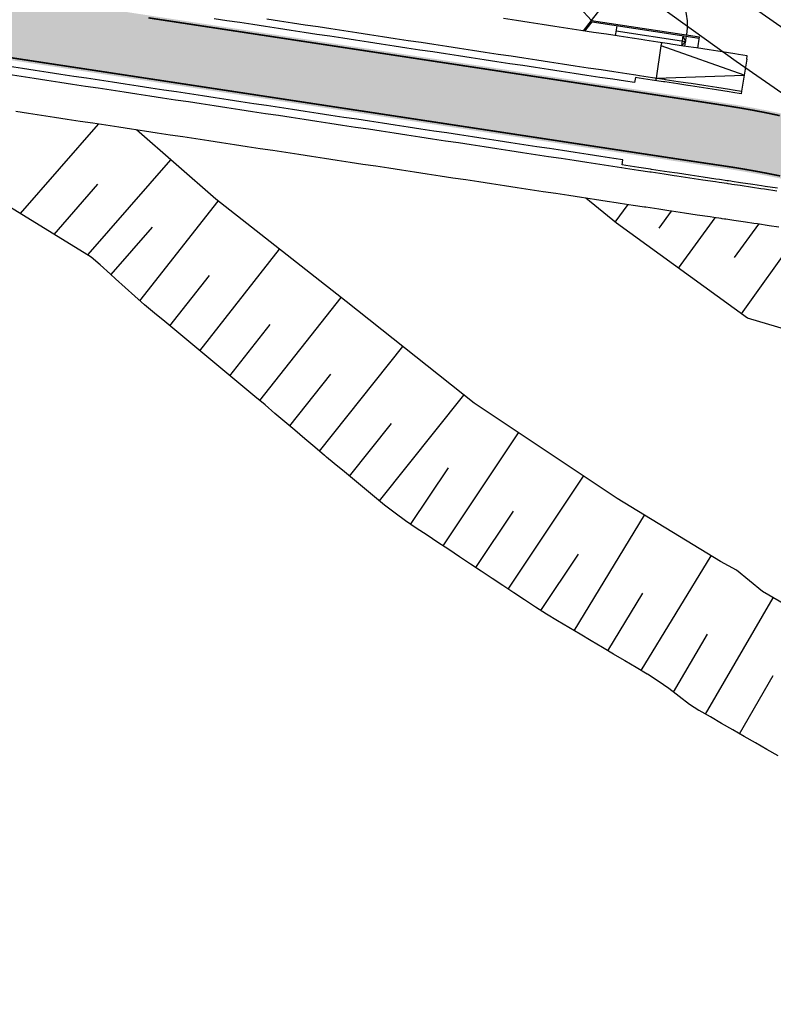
# Model space of a CAD drawing. Header units: metres. Extents: x 4434103 to 4434519, y 5475292 to 5475603.
# Tile 2 of 9: x 4434364 to 4434422, y 5475293 to 5475369. Entities that reach past the tile are written whole.
import ezdxf

# ---------------------------------------------------------------- set-up
doc = ezdxf.new("R2010")
doc.units = ezdxf.units.M
doc.layers.add('GTU_Planung_Dritter', color=191, linetype='Continuous')
doc.layers.add('GTU_Rückbau', color=40, linetype='Continuous')
doc.layers.add('SB-1200A-1-F-FAHRB', color=7, linetype='Continuous', lineweight=25, true_color=0xcccccc)

msp = doc.modelspace()

# ---------------------------------------------------------------- hatches: boundary and pattern name
at = {"layer": 'SB-1200A-1-F-FAHRB'}
h = msp.add_hatch(color=256, dxfattribs=at)
h.dxf.hatch_style = 1
h.paths.add_polyline_path([(4434518.879431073, 5475310.074848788), (4434518.878521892, 5475310.075253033), (4434517.970755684, 5475310.4802295), (4434517.063096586, 5475310.887880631), (4434516.156459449, 5475311.297799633), (4434515.250849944, 5475311.709983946), (4434514.346273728, 5475312.124430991), (4434513.442736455, 5475312.54113818), (4434512.540243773, 5475312.960102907), (4434511.638801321, 5475313.381322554), (4434510.738414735, 5475313.804794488), (4434509.83908964, 5475314.230516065), (4434508.94083166, 5475314.65848462), (4434508.043646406, 5475315.088697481), (4434507.147539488, 5475315.521151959), (4434506.252516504, 5475315.955845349), (4434505.358583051, 5475316.392774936), (4434504.465744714, 5475316.831937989), (4434503.574007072, 5475317.273331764), (4434502.683375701, 5475317.716953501), (4434501.793856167, 5475318.162800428), (4434500.905454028, 5475318.610869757), (4434500.018174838, 5475319.061158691), (4434499.132024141, 5475319.51366441), (4434498.247007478, 5475319.968384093), (4434497.363130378, 5475320.425314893), (4434496.480398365, 5475320.884453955), (4434495.598816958, 5475321.34579841), (4434494.718391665, 5475321.809345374), (4434493.839127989, 5475322.275091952), (4434492.961031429, 5475322.743035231), (4434492.473886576, 5475323.003855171), (4434492.084107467, 5475323.213172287), (4434491.208361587, 5475323.68550018), (4434490.333799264, 5475324.16001596), (4434489.460425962, 5475324.636716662), (4434488.588247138, 5475325.115599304), (4434487.717268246, 5475325.596660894), (4434486.847494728, 5475326.079898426), (4434485.978932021, 5475326.56530888), (4434485.111585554, 5475327.052889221), (4434484.245460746, 5475327.542636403), (4434483.380563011, 5475328.034547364), (4434482.516897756, 5475328.528619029), (4434481.654470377, 5475329.024848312), (4434480.793286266, 5475329.52323211), (4434479.933350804, 5475330.023767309), (4434479.074669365, 5475330.526450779), (4434478.217247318, 5475331.03127938), (4434477.361090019, 5475331.538249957), (4434476.506202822, 5475332.04735934), (4434475.652591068, 5475332.558604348), (4434474.907037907, 5475333.007507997), (4434474.800260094, 5475333.071981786), (4434473.949215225, 5475333.587488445), (4434473.09946178, 5475334.105121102), (4434472.251005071, 5475334.624876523), (4434471.403850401, 5475335.146751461), (4434470.558003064, 5475335.670742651), (4434469.713468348, 5475336.196846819), (4434468.87025153, 5475336.725060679), (4434468.306137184, 5475337.080078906), (4434468.028357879, 5475337.255380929), (4434467.18779266, 5475337.787804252), (4434466.348561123, 5475338.322327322), (4434465.510668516, 5475338.858946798), (4434464.674120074, 5475339.397659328), (4434463.838921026, 5475339.938461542), (4434463.005076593, 5475340.481350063), (4434462.172591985, 5475341.026321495), (4434461.341472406, 5475341.573372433), (4434460.51172305, 5475342.122499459), (4434459.683349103, 5475342.67369914), (4434458.856355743, 5475343.226968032), (4434458.030748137, 5475343.782302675), (4434457.206531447, 5475344.339699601), (4434456.383710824, 5475344.899155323), (4434455.562291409, 5475345.460666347), (4434454.742278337, 5475346.024229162), (4434453.923676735, 5475346.589840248), (4434453.106491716, 5475347.157496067), (4434452.290728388, 5475347.727193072), (4434451.476391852, 5475348.298927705), (4434450.663487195, 5475348.872696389), (4434449.852830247, 5475349.447918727), (4434449.852019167, 5475349.448495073), (4434449.852017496, 5475349.448496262), (4434449.851181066, 5475349.449091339), (4434449.010119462, 5475350.039390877), (4434448.160703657, 5475350.619472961), (4434447.303890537, 5475351.1886589), (4434446.439799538, 5475351.74686719), (4434445.981453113, 5475352.036650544), (4434445.568550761, 5475352.294017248), (4434444.69026497, 5475352.830029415), (4434443.805063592, 5475353.354824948), (4434442.913068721, 5475353.868326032), (4434442.014403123, 5475354.370455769), (4434441.965516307, 5475354.397339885), (4434441.109190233, 5475354.861138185), (4434440.197554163, 5475355.340298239), (4434439.279619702, 5475355.80786181), (4434438.355512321, 5475356.263755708), (4434437.815555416, 5475356.523368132), (4434437.425358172, 5475356.707907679), (4434436.489284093, 5475357.140246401), (4434435.547417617, 5475357.56070149), (4434435.343475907, 5475357.649843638), (4434435.343453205, 5475357.649853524), (4434435.342507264, 5475357.650265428), (4434435.341584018, 5475357.650667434), (4434435.341561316, 5475357.650677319), (4434434.599886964, 5475357.969203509), (4434433.646821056, 5475358.365683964), (4434433.543200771, 5475358.407929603), (4434432.96029413, 5475358.641853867), (4434432.960174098, 5475358.641901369), (4434432.687937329, 5475358.748935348), (4434431.724757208, 5475359.116432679), (4434431.724675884, 5475359.116462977), (4434431.724084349, 5475359.116683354), (4434431.722820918, 5475359.117154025), (4434431.722739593, 5475359.11718432), (4434431.722148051, 5475359.117404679), (4434430.751720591, 5475359.470216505), (4434430.540704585, 5475359.544652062), (4434430.540460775, 5475359.544737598), (4434429.774893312, 5475359.808020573), (4434429.151286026, 5475360.014712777), (4434428.792597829, 5475360.130468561), (4434428.085679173, 5475360.351972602), (4434428.085308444, 5475360.35208647), (4434427.805094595, 5475360.437467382), (4434426.812645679, 5475360.728928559), (4434425.815514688, 5475361.004768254), (4434425.599285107, 5475361.06235912), (4434425.59878494, 5475361.062491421), (4434424.813966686, 5475361.264907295), (4434424.650745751, 5475361.305709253), (4434423.808268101, 5475361.509271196), (4434423.085650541, 5475361.674536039), (4434423.085019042, 5475361.674676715), (4434422.798686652, 5475361.737790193), (4434421.785491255, 5475361.950399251), (4434420.768951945, 5475362.147038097), (4434420.548956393, 5475362.187411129), (4434420.548192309, 5475362.187550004), (4434420.066073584, 5475362.273318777), (4434419.749339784, 5475362.327651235), (4434419.004979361, 5475362.449076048), (4434418.736571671, 5475362.491274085), (4434418.02928298, 5475362.601925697), (4434418.028418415, 5475362.602060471), (4434417.748547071, 5475362.64562612), (4434416.760293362, 5475362.798470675), (4434415.771810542, 5475362.949807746), (4434415.559736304, 5475362.982075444), (4434415.559494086, 5475362.982112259), (4434415.558529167, 5475362.982258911), (4434415.558505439, 5475362.982262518), (4434415.557759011, 5475362.982375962), (4434415.557516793, 5475362.982412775), (4434415.556551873, 5475362.982559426), (4434415.556528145, 5475362.982563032), (4434414.783168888, 5475363.10009973), (4434413.794521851, 5475363.2503563), (4434412.805874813, 5475363.400612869), (4434411.817227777, 5475363.550869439), (4434410.82858074, 5475363.701126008), (4434409.839933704, 5475363.851382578), (4434408.851286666, 5475364.001639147), (4434407.862639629, 5475364.151895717), (4434406.873992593, 5475364.302152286), (4434405.885345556, 5475364.452408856), (4434404.896698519, 5475364.602665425), (4434403.908051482, 5475364.752921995), (4434402.919404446, 5475364.903178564), (4434401.93075741, 5475365.053435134), (4434400.942110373, 5475365.203691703), (4434399.953463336, 5475365.353948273), (4434398.964816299, 5475365.504204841), (4434397.976169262, 5475365.654461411), (4434396.987522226, 5475365.80471798), (4434395.998875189, 5475365.95497455), (4434395.010228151, 5475366.105231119), (4434394.021581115, 5475366.255487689), (4434393.032934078, 5475366.405744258), (4434392.044287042, 5475366.556000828), (4434391.055640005, 5475366.706257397), (4434390.066992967, 5475366.856513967), (4434389.078345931, 5475367.006770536), (4434388.089698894, 5475367.157027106), (4434387.101051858, 5475367.307283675), (4434386.112404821, 5475367.457540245), (4434385.123757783, 5475367.607796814), (4434384.135110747, 5475367.758053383), (4434383.14646371, 5475367.908309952), (4434382.157816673, 5475368.058566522), (4434381.169169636, 5475368.208823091), (4434380.180522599, 5475368.359079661), (4434379.191875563, 5475368.50933623), (4434378.203228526, 5475368.6595928), (4434377.214581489, 5475368.809849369), (4434376.225934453, 5475368.960105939), (4434375.237287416, 5475369.110362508), (4434374.24864038, 5475369.260619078), (4434373.259993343, 5475369.410875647), (4434372.271346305, 5475369.561132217), (4434371.282699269, 5475369.711388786), (4434370.294052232, 5475369.861645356), (4434369.305405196, 5475370.011901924), (4434368.316758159, 5475370.162158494), (4434367.328111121, 5475370.312415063), (4434366.339464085, 5475370.462671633), (4434365.350817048, 5475370.612928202), (4434364.362170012, 5475370.763184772), (4434363.373522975, 5475370.913441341), (4434362.384875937, 5475371.063697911), (4434361.396228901, 5475371.21395448), (4434360.407581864, 5475371.36421105), (4434359.418934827, 5475371.514467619), (4434358.43028779, 5475371.664724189), (4434357.441640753, 5475371.814980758), (4434356.452993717, 5475371.965237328), (4434355.46434668, 5475372.115493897), (4434354.475699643, 5475372.265750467), (4434353.487052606, 5475372.416007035), (4434352.498405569, 5475372.566263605), (4434351.509758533, 5475372.716520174), (4434350.521111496, 5475372.866776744), (4434349.53246446, 5475373.017033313), (4434348.543817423, 5475373.167289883), (4434347.836391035, 5475373.274805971), (4434347.835402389, 5475373.274956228), (4434347.835242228, 5475373.274980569), (4434347.834413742, 5475373.275106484), (4434347.833425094, 5475373.275256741), (4434347.833264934, 5475373.275281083), (4434347.555170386, 5475373.317546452), (4434347.373906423, 5475373.345095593), (4434346.607879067, 5475373.467926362), (4434345.672764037, 5475373.635347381), (4434345.470601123, 5475373.674086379), (4434344.74118422, 5475373.821435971), (4434343.813512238, 5475374.026117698), (4434343.696013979, 5475374.053434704), (4434343.151168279, 5475374.184228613), (4434342.891040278, 5475374.249078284), (4434342.890119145, 5475374.249310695), (4434342.889198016, 5475374.249543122), (4434341.97108096, 5475374.489853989), (4434341.056386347, 5475374.746603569), (4434340.85856279, 5475374.804431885), (4434340.146273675, 5475375.019495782), (4434339.65914419, 5475375.172797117), (4434339.466839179, 5475375.234719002), (4434339.24098081, 5475375.308464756), (4434338.594940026, 5475375.525529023), (4434338.34074513, 5475375.613442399), (4434337.445803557, 5475375.93435837), (4434336.556392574, 5475376.271140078), (4434336.363988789, 5475376.34637035), (4434336.11383484, 5475376.445457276), (4434335.718689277, 5475376.60493479), (4434335.672748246, 5475376.623712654), (4434334.795106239, 5475376.991998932), (4434334.169401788, 5475377.265804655), (4434333.92370184, 5475377.375919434), (4434333.05876997, 5475377.775392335), (4434332.843575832, 5475377.877680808), (4434332.200545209, 5475378.190333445), (4434332.014856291, 5475378.282590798), (4434331.894741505, 5475378.342743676), (4434331.349261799, 5475378.620656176), (4434330.505153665, 5475379.066271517), (4434329.90573438, 5475379.394440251), (4434329.905685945, 5475379.394467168), (4434329.904850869, 5475379.394931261), (4434329.904064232, 5475379.395368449), (4434329.904015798, 5475379.395395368), (4434329.903180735, 5475379.39585949), (4434329.668454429, 5475379.527088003), (4434328.84059127, 5475380.004885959), (4434328.211262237, 5475380.38487185), (4434328.023140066, 5475380.501346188), (4434327.216552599, 5475381.016217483), (4434326.619009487, 5475381.414295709), (4434326.421274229, 5475381.549237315), (4434326.275927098, 5475381.649464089), (4434325.606148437, 5475382.115319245), (4434324.786168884, 5475382.688101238), (4434324.639418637, 5475382.790897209), (4434323.967500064, 5475383.262677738), (4434323.55865718, 5475383.550638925), (4434323.150141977, 5475383.83904874), (4434322.334094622, 5475384.417214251), (4434321.519358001, 5475384.997174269), (4434321.039628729, 5475385.339941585), (4434320.705932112, 5475385.578928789), (4434320.502780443, 5475385.724647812), (4434319.893816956, 5475386.162477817), (4434319.083012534, 5475386.747821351), (4434318.273518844, 5475387.334959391), (4434317.466143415, 5475387.923302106), (4434317.465335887, 5475387.923891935), (4434317.464528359, 5475387.924481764), (4434316.657808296, 5475388.513721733), (4434315.850280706, 5475389.103551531), (4434315.042753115, 5475389.693381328), (4434314.235225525, 5475390.283211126), (4434313.427697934, 5475390.873040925), (4434312.620170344, 5475391.462870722), (4434311.812642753, 5475392.05270052), (4434311.005115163, 5475392.642530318), (4434310.197587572, 5475393.232360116), (4434309.390059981, 5475393.822189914), (4434307.030740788, 5475390.592079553), (4434307.838268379, 5475390.002249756), (4434308.645795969, 5475389.412419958), (4434309.453323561, 5475388.82259016), (4434310.260851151, 5475388.232760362), (4434311.068378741, 5475387.642930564), (4434311.875906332, 5475387.053100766), (4434312.683433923, 5475386.463270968), (4434313.490961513, 5475385.87344117), (4434314.298489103, 5475385.283611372), (4434315.105209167, 5475384.694371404), (4434315.106016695, 5475384.693781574), (4434315.106824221, 5475384.693191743), (4434315.913070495, 5475384.10330312), (4434316.719176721, 5475383.511527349), (4434317.524335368, 5475382.918454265), (4434318.127582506, 5475382.472798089), (4434318.328546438, 5475382.324083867), (4434318.658345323, 5475382.079760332), (4434319.131809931, 5475381.728416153), (4434319.934125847, 5475381.131451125), (4434320.735494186, 5475380.533188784), (4434321.135823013, 5475380.233571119), (4434321.535914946, 5475379.933629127), (4434322.192242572, 5475379.440503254), (4434322.335388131, 5475379.332772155), (4434323.133913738, 5475378.73061787), (4434323.784521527, 5475378.238516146), (4434323.937943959, 5475378.122892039), (4434324.146635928, 5475377.966923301), (4434324.777120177, 5475377.504733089), (4434325.627906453, 5475376.901934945), (4434325.826314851, 5475376.764719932), (4434326.490051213, 5475376.31469781), (4434327.363299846, 5475375.743218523), (4434327.611042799, 5475375.585243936), (4434327.611924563, 5475375.584684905), (4434327.611975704, 5475375.584652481), (4434327.612806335, 5475375.584125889), (4434327.61368812, 5475375.583566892), (4434327.613739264, 5475375.583534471), (4434328.247394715, 5475375.187690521), (4434329.142075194, 5475374.648303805), (4434329.721668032, 5475374.310755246), (4434329.849457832, 5475374.237600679), (4434330.047174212, 5475374.12542713), (4434330.733340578, 5475373.745533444), (4434330.963470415, 5475373.621343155), (4434331.890842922, 5475373.13689524), (4434332.154957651, 5475373.003537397), (4434332.82884327, 5475372.672337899), (4434333.777017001, 5475372.227914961), (4434333.826740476, 5475372.20529251), (4434334.254775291, 5475372.013327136), (4434334.526072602, 5475371.894210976), (4434334.734903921, 5475371.803859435), (4434335.702038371, 5475371.400393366), (4434336.67794948, 5475371.017727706), (4434336.955610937, 5475370.913255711), (4434337.662161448, 5475370.656062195), (4434337.909455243, 5475370.568949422), (4434338.120120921, 5475370.49591691), (4434338.654193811, 5475370.315585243), (4434339.436175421, 5475370.063873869), (4434339.653561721, 5475369.996473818), (4434340.659776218, 5475369.698893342), (4434341.671328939, 5475369.423262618), (4434341.672344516, 5475369.422997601), (4434341.6733601, 5475369.422732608), (4434341.960189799, 5475369.348824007), (4434342.561142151, 5475369.199976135), (4434342.690770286, 5475369.168928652), (4434343.714553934, 5475368.936816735), (4434344.519925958, 5475368.770410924), (4434344.743192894, 5475368.726780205), (4434345.776181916, 5475368.538925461), (4434346.622649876, 5475368.40203345), (4434346.803897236, 5475368.374375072), (4434347.081982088, 5475368.332045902), (4434347.082142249, 5475368.332021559), (4434347.083130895, 5475368.3318713), (4434347.083959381, 5475368.331745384), (4434347.084119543, 5475368.331721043), (4434347.085108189, 5475368.331570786), (4434347.792534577, 5475368.224054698), (4434348.781181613, 5475368.073798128), (4434349.76982865, 5475367.923541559), (4434350.758475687, 5475367.773284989), (4434351.747122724, 5475367.623028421), (4434352.735769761, 5475367.472771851), (4434353.724416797, 5475367.322515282), (4434354.713063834, 5475367.172258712), (4434355.701710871, 5475367.022002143), (4434356.690357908, 5475366.871745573), (4434357.679004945, 5475366.721489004), (4434358.667651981, 5475366.571232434), (4434359.656299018, 5475366.420975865), (4434360.644946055, 5475366.270719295), (4434361.633593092, 5475366.120462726), (4434362.622240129, 5475365.970206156), (4434363.610887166, 5475365.819949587), (4434364.599534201, 5475365.669693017), (4434365.588181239, 5475365.519436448), (4434366.576828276, 5475365.369179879), (4434367.565475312, 5475365.21892331), (4434368.554122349, 5475365.06866674), (4434369.542769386, 5475364.918410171), (4434370.531416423, 5475364.768153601), (4434371.520063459, 5475364.617897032), (4434372.508710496, 5475364.467640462), (4434373.497357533, 5475364.317383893), (4434374.48600457, 5475364.167127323), (4434375.474651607, 5475364.016870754), (4434376.463298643, 5475363.866614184), (4434377.45194568, 5475363.716357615), (4434378.440592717, 5475363.566101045), (4434379.429239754, 5475363.415844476), (4434380.417886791, 5475363.265587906), (4434381.406533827, 5475363.115331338), (4434382.395180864, 5475362.965074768), (4434383.383827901, 5475362.814818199), (4434384.372474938, 5475362.664561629), (4434385.361121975, 5475362.51430506), (4434386.349769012, 5475362.36404849), (4434387.338416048, 5475362.213791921), (4434388.327063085, 5475362.063535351), (4434389.315710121, 5475361.913278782), (4434390.304357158, 5475361.763022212), (4434391.293004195, 5475361.612765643), (4434392.281651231, 5475361.462509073), (4434393.270298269, 5475361.312252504), (4434394.258945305, 5475361.161995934), (4434395.247592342, 5475361.011739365), (4434396.236239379, 5475360.861482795), (4434397.224886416, 5475360.711226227), (4434398.213533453, 5475360.560969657), (4434399.202180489, 5475360.410713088), (4434400.190827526, 5475360.260456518), (4434401.179474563, 5475360.110199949), (4434402.1681216, 5475359.959943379), (4434403.156768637, 5475359.80968681), (4434404.145415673, 5475359.65943024), (4434405.13406271, 5475359.509173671), (4434406.122709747, 5475359.358917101), (4434407.111356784, 5475359.208660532), (4434408.100003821, 5475359.058403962), (4434409.088650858, 5475358.908147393), (4434410.077297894, 5475358.757890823), (4434411.065944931, 5475358.607634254), (4434412.054591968, 5475358.457377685), (4434413.043239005, 5475358.307121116), (4434414.031886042, 5475358.156864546), (4434414.805245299, 5475358.039327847), (4434414.805269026, 5475358.039324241), (4434414.806233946, 5475358.03917759), (4434414.806476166, 5475358.039140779), (4434414.807222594, 5475358.039027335), (4434414.807246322, 5475358.039023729), (4434414.808211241, 5475358.038877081), (4434414.808453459, 5475358.038840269), (4434415.02053846, 5475358.006643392), (4434416.009349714, 5475357.857467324), (4434416.998390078, 5475357.70979874), (4434417.278567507, 5475357.668247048), (4434417.279433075, 5475357.668118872), (4434417.987659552, 5475357.563637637), (4434418.256484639, 5475357.524185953), (4434418.951020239, 5475357.419260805), (4434419.246683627, 5475357.372596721), (4434419.696891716, 5475357.299243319), (4434419.697605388, 5475357.299124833), (4434419.903108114, 5475357.264715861), (4434420.853279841, 5475357.09806464), (4434421.801405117, 5475356.919325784), (4434422.0695622, 5475356.866505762), (4434422.070153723, 5475356.866388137), (4434422.747353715, 5475356.728518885), (4434423.537750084, 5475356.559461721), (4434423.690995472, 5475356.525664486), (4434424.428398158, 5475356.358381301), (4434424.428868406, 5475356.358272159), (4434424.632200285, 5475356.310784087), (4434425.570838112, 5475356.083900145), (4434426.506778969, 5475355.845036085), (4434426.771366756, 5475355.7752064), (4434426.77171691, 5475355.775113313), (4434427.439892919, 5475355.594216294), (4434427.779307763, 5475355.499817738), (4434428.370050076, 5475355.331466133), (4434429.096437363, 5475355.117355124), (4434429.096668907, 5475355.117285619), (4434429.297120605, 5475355.056811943), (4434430.220333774, 5475354.7704843), (4434430.22089724, 5475354.77030561), (4434430.220974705, 5475354.770281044), (4434430.222178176, 5475354.769899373), (4434430.222741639, 5475354.769720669), (4434430.222819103, 5475354.769696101), (4434431.141482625, 5475354.471901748), (4434431.401581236, 5475354.385239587), (4434431.401695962, 5475354.385201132), (4434431.959298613, 5475354.195892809), (4434432.058508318, 5475354.161686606), (4434432.971254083, 5475353.8379735), (4434433.681807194, 5475353.574599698), (4434433.681828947, 5475353.57459148), (4434433.682713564, 5475353.574257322), (4434433.683619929, 5475353.573914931), (4434433.683641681, 5475353.573906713), (4434433.879056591, 5475353.4997019), (4434434.781666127, 5475353.146955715), (4434435.678834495, 5475352.779823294), (4434436.052817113, 5475352.621848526), (4434436.570315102, 5475352.398397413), (4434437.455863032, 5475352.002775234), (4434438.335235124, 5475351.593058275), (4434439.208190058, 5475351.169352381), (4434440.027718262, 5475350.755834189), (4434440.074488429, 5475350.731767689), (4434440.93389282, 5475350.280418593), (4434441.786167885, 5475349.815423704), (4434442.631080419, 5475349.336905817), (4434443.46839944, 5475348.844991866), (4434443.861661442, 5475348.607735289), (4434444.297896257, 5475348.339812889), (4434445.11934455, 5475347.821503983), (4434445.932520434, 5475347.29020426), (4434446.737202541, 5475346.7460568), (4434447.532380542, 5475346.189771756), (4434447.533170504, 5475346.189209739), (4434447.533172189, 5475346.18920854), (4434447.533991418, 5475346.188626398), (4434448.352795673, 5475345.607622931), (4434449.173870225, 5475345.028087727), (4434449.996391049, 5475344.450607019), (4434450.820353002, 5475343.875184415), (4434451.645750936, 5475343.301823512), (4434452.472579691, 5475342.730527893), (4434453.3008341, 5475342.16130113), (4434454.130508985, 5475341.594146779), (4434454.961599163, 5475341.029068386), (4434455.794099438, 5475340.466069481), (4434456.628004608, 5475339.905153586), (4434457.463309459, 5475339.346324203), (4434458.300008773, 5475338.789584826), (4434459.138097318, 5475338.234938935), (4434459.977569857, 5475337.682389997), (4434460.818421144, 5475337.131941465), (4434461.660645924, 5475336.583596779), (4434462.504238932, 5475336.037359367), (4434463.349194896, 5475335.493232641), (4434464.195508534, 5475334.951220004), (4434465.043174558, 5475334.411324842), (4434465.892187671, 5475333.873550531), (4434466.172758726, 5475333.696486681), (4434466.742542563, 5475333.33790043), (4434467.594233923, 5475332.804377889), (4434468.447256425, 5475332.272986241), (4434469.30160474, 5475331.743728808), (4434470.157273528, 5475331.216608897), (4434471.014257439, 5475330.691629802), (4434471.872551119, 5475330.168794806), (4434472.732149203, 5475329.648107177), (4434472.84000016, 5475329.582985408), (4434473.593046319, 5475329.129570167), (4434474.455237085, 5475328.613187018), (4434475.318716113, 5475328.098960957), (4434476.183478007, 5475327.586895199), (4434477.049517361, 5475327.076992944), (4434477.916828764, 5475326.569257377), (4434478.785406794, 5475326.063691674), (4434479.655246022, 5475325.560298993), (4434480.526341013, 5475325.059082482), (4434481.398686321, 5475324.560045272), (4434482.272276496, 5475324.063190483), (4434483.147106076, 5475323.568521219), (4434484.023169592, 5475323.076040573), (4434484.900461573, 5475322.585751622), (4434485.778976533, 5475322.097657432), (4434486.658708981, 5475321.611761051), (4434487.539653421, 5475321.128065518), (4434488.421804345, 5475320.646573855), (4434489.30515624, 5475320.167289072), (4434490.189703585, 5475319.690214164), (4434490.583400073, 5475319.478793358), (4434491.075440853, 5475319.215352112), (4434491.962362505, 5475318.742705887), (4434492.850463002, 5475318.27227844), (4434493.73973679, 5475317.804072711), (4434494.630178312, 5475317.338091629), (4434495.521782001, 5475316.874338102), (4434496.414542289, 5475316.412815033), (4434497.308453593, 5475315.953525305), (4434498.203510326, 5475315.496471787), (4434499.099706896, 5475315.041657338), (4434499.997037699, 5475314.589084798), (4434500.895497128, 5475314.138756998), (4434501.795079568, 5475313.690676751), (4434502.695779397, 5475313.244846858), (4434503.597590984, 5475312.801270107), (4434504.500508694, 5475312.359949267), (4434505.404526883, 5475311.920887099), (4434506.309639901, 5475311.484086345), (4434507.215842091, 5475311.049549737), (4434508.123127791, 5475310.61727999), (4434509.031491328, 5475310.187279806), (4434509.940927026, 5475309.759551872), (4434510.851429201, 5475309.334098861), (4434511.762992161, 5475308.910923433), (4434512.675610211, 5475308.490028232), (4434513.589277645, 5475308.07141589), (4434514.503988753, 5475307.655089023), (4434515.419737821, 5475307.24105023), (4434516.336519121, 5475306.829302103), (4434517.253408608, 5475306.420255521), (4434517.254326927, 5475306.419847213)])

# ---------------------------------------------------------------- linework, layer by layer
at = {"layer": 'GTU_Planung_Dritter'}
for p, q in [((4434408.281790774, 5475368.869604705), (4434411.942126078, 5475373.596844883)), ((4434410.130089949, 5475367.701494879), (4434410.246846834, 5475368.469854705)), ((4434415.46878395, 5475366.890109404), (4434415.585561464, 5475367.658604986)), ((4434416.457407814, 5475366.739700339), (4434416.589235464, 5475367.607238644)), ((4434420.020671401, 5475364.664968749), (4434413.647887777, 5475366.913982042)), ((4434420.219086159, 5475365.899123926), (4434419.822256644, 5475363.430813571)), ((4434413.270668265, 5475364.44260429), (4434420.020671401, 5475364.664968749)), ((4434413.270668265, 5475364.44260429), (4434413.270668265, 5475364.44260429)), ((4434364.370754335, 5475354.01311521), (4434370.379044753, 5475360.897100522)), ((4434369.586615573, 5475350.86461875), (4434375.942360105, 5475358.146698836)), ((4434366.9619603, 5475352.419707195), (4434370.32206596, 5475356.26954074)), ((4434373.56949994, 5475347.311171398), (4434379.589308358, 5475354.980928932)), ((4434410.116320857, 5475353.358222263), (4434411.112794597, 5475354.706303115)), ((4434413.491477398, 5475352.895249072), (4434414.443103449, 5475354.200193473)), ((4434414.967047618, 5475349.827148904), (4434417.792165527, 5475353.700764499)), ((4434371.34409448, 5475349.322862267), (4434374.523909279, 5475352.966127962)), ((4434419.268202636, 5475350.633711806), (4434421.142161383, 5475353.203430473)), ((4434419.82144016, 5475346.30083737), (4434424.387411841, 5475352.727177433)), ((4434378.175925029, 5475343.4669819), (4434384.306817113, 5475351.27826965)), ((4434375.868098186, 5475345.383729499), (4434378.907951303, 5475349.256765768)), ((4434382.790739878, 5475339.632476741), (4434389.024813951, 5475347.575227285)), ((4434380.482928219, 5475341.549242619), (4434383.574364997, 5475345.488000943)), ((4434387.364090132, 5475335.748649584), (4434393.773269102, 5475343.799630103)), ((4434385.080230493, 5475337.693892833), (4434388.253848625, 5475341.68047799)), ((4434391.983806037, 5475331.920177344), (4434398.466482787, 5475340.063483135)), ((4434389.670693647, 5475333.830546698), (4434392.895230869, 5475337.881094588)), ((4434396.880005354, 5475328.459165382), (4434402.675973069, 5475337.153896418)), ((4434394.379783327, 5475330.11714301), (4434397.279771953, 5475334.467515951)), ((4434401.880449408, 5475325.143210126), (4434407.668398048, 5475333.825911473)), ((4434399.380227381, 5475326.801187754), (4434402.27620647, 5475331.14554585)), ((4434406.952617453, 5475321.940378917), (4434412.363318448, 5475330.816206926)), ((4434404.388510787, 5475323.497447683), (4434407.276455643, 5475327.829753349)), ((4434412.112218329, 5475318.878036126), (4434417.486054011, 5475327.693389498)), ((4434409.52927123, 5475320.40387402), (4434412.227016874, 5475324.829312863)), ((4434417.060000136, 5475315.509663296), (4434422.261724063, 5475324.480129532)), ((4434414.60067536, 5475317.206647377), (4434417.197723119, 5475321.68530283)), ((4434419.662822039, 5475314.017938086), (4434422.259869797, 5475318.496593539))]:
    msp.add_line(p, q, dxfattribs=at)
msp.add_lwpolyline([(4434408.281790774, 5475368.869604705), (4434404.70343257, 5475372.779253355, -0.1901750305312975), (4434409.086440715, 5475374.106315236), (4434411.066804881, 5475373.807238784, -0.4083237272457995), (4434415.599669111, 5475367.757609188)], format="xyb", dxfattribs=at)
at = {"layer": 'GTU_Planung_Dritter', "const_width": 0.12, "flags": 128}
for points in [[(4434422.758726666, 5475361.55203734), (4434421.747936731, 5475361.764141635), (4434420.733761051, 5475361.960323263), (4434420.51482009, 5475362.00050276), (4434420.514564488, 5475362.000549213), (4434420.033372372, 5475362.086153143), (4434419.717982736, 5475362.140255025), (4434418.974929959, 5475362.261466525), (4434418.707063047, 5475362.303579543), (4434417.999915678, 5475362.414208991), (4434417.999150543, 5475362.414328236), (4434417.719323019, 5475362.45788706), (4434416.731396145, 5475362.610680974), (4434415.743056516, 5475362.761996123), (4434415.531156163, 5475362.794237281), (4434415.530943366, 5475362.794269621), (4434415.529979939, 5475362.794416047), (4434415.529950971, 5475362.794420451), (4434415.529210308, 5475362.794533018), (4434415.528967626, 5475362.794569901), (4434415.528003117, 5475362.79471649), (4434415.527979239, 5475362.794720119), (4434414.754620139, 5475362.912256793), (4434413.765973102, 5475363.062513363), (4434412.777326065, 5475363.212769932), (4434411.788679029, 5475363.363026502), (4434410.800031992, 5475363.513283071), (4434409.811384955, 5475363.663539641), (4434408.822737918, 5475363.81379621), (4434407.834090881, 5475363.96405278), (4434406.845443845, 5475364.114309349), (4434405.856796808, 5475364.264565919), (4434404.86814977, 5475364.414822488), (4434403.879502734, 5475364.565079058), (4434402.890855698, 5475364.715335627), (4434401.902208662, 5475364.865592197), (4434400.913561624, 5475365.015848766), (4434399.924914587, 5475365.166105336), (4434398.936267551, 5475365.316361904), (4434397.947620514, 5475365.466618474), (4434396.958973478, 5475365.616875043), (4434395.97032644, 5475365.767131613), (4434394.981679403, 5475365.917388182), (4434393.993032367, 5475366.067644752), (4434393.00438533, 5475366.217901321), (4434392.015738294, 5475366.368157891), (4434391.027091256, 5475366.51841446), (4434390.038444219, 5475366.66867103), (4434389.049797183, 5475366.818927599), (4434388.061150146, 5475366.969184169), (4434387.072503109, 5475367.119440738), (4434386.083856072, 5475367.269697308), (4434385.095209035, 5475367.419953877), (4434384.106561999, 5475367.570210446), (4434383.117914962, 5475367.720467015), (4434382.129267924, 5475367.870723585), (4434381.140620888, 5475368.020980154), (4434380.151973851, 5475368.171236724), (4434379.163326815, 5475368.321493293), (4434378.174679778, 5475368.471749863), (4434377.18603274, 5475368.622006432), (4434376.197385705, 5475368.772263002), (4434375.208738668, 5475368.922519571), (4434374.220091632, 5475369.072776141)], [(4434422.786176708, 5475356.914512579), (4434422.107633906, 5475357.052655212), (4434422.106449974, 5475357.052890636), (4434421.83736471, 5475357.105893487), (4434420.887292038, 5475357.284999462), (4434419.935208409, 5475357.451986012), (4434419.728852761, 5475357.486537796), (4434419.727728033, 5475357.486724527), (4434419.276771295, 5475357.560199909), (4434418.980021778, 5475357.607035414), (4434418.284469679, 5475357.712114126), (4434418.01524768, 5475357.75162406), (4434417.307162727, 5475357.856084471), (4434417.306396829, 5475357.856197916), (4434417.026263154, 5475357.897743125), (4434416.037549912, 5475358.045362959), (4434415.048881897, 5475358.194517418), (4434414.836970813, 5475358.226687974), (4434414.836758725, 5475358.22672021), (4434414.835794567, 5475358.226866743), (4434414.835771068, 5475358.226870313), (4434414.835024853, 5475358.226983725), (4434414.834781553, 5475358.2270207), (4434414.833817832, 5475358.227167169), (4434414.833793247, 5475358.227170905), (4434414.06043479, 5475358.344707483), (4434413.071787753, 5475358.494964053), (4434412.083140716, 5475358.645220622), (4434411.09449368, 5475358.795477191), (4434410.105846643, 5475358.94573376), (4434409.117199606, 5475359.09599033), (4434408.128552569, 5475359.246246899), (4434407.139905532, 5475359.396503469), (4434406.151258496, 5475359.546760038), (4434405.162611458, 5475359.697016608), (4434404.173964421, 5475359.847273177), (4434403.185317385, 5475359.997529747), (4434402.196670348, 5475360.147786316), (4434401.208023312, 5475360.298042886), (4434400.219376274, 5475360.448299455), (4434399.230729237, 5475360.598556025), (4434398.242082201, 5475360.748812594), (4434397.253435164, 5475360.899069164), (4434396.264788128, 5475361.049325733), (4434395.27614109, 5475361.199582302), (4434394.287494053, 5475361.349838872), (4434393.298847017, 5475361.500095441), (4434392.31019998, 5475361.650352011), (4434391.321552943, 5475361.80060858), (4434390.332905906, 5475361.950865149), (4434389.344258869, 5475362.101121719), (4434388.355611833, 5475362.251378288), (4434387.366964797, 5475362.401634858), (4434386.37831776, 5475362.551891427), (4434385.389670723, 5475362.702147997), (4434384.401023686, 5475362.852404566), (4434383.41237665, 5475363.002661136), (4434382.423729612, 5475363.152917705), (4434381.435082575, 5475363.303174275), (4434380.446435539, 5475363.453430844), (4434379.457788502, 5475363.603687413), (4434378.469141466, 5475363.753943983), (4434377.480494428, 5475363.904200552), (4434376.491847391, 5475364.054457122), (4434375.503200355, 5475364.204713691), (4434374.514553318, 5475364.354970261), (4434373.525906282, 5475364.50522683), (4434372.537259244, 5475364.6554834), (4434371.548612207, 5475364.805739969), (4434370.559965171, 5475364.955996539), (4434369.571318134, 5475365.106253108), (4434368.582671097, 5475365.256509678), (4434367.59402406, 5475365.406766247), (4434366.605377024, 5475365.557022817), (4434365.616729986, 5475365.707279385), (4434364.62808295, 5475365.857535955), (4434363.639435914, 5475366.007792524)]]:
    msp.add_lwpolyline(points, dxfattribs=at)
at = {"layer": 'GTU_Planung_Dritter', "flags": 128}
for points in [[(4434383.311745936, 5475368.995821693), (4434384.300392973, 5475368.845565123), (4434385.289040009, 5475368.695308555), (4434386.277687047, 5475368.545051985), (4434387.266334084, 5475368.394795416), (4434388.25498112, 5475368.244538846), (4434389.243628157, 5475368.094282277), (4434390.232275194, 5475367.944025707), (4434391.220922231, 5475367.793769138), (4434392.209569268, 5475367.643512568), (4434393.198216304, 5475367.493255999), (4434394.186863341, 5475367.342999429), (4434395.175510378, 5475367.19274286), (4434396.164157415, 5475367.04248629), (4434397.152804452, 5475366.892229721), (4434398.141451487, 5475366.741973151), (4434399.130098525, 5475366.591716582), (4434400.118745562, 5475366.441460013), (4434401.107392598, 5475366.291203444), (4434402.096039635, 5475366.140946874), (4434403.084686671, 5475365.990690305), (4434404.073333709, 5475365.840433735), (4434405.061980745, 5475365.690177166), (4434406.050627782, 5475365.539920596), (4434407.039274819, 5475365.389664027), (4434408.027921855, 5475365.239407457), (4434409.016568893, 5475365.089150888), (4434410.00521593, 5475364.938894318), (4434410.993862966, 5475364.788637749), (4434411.684927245, 5475364.683608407), (4434411.685915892, 5475364.68345815), (4434411.686904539, 5475364.683307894), (4434411.687893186, 5475364.683157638), (4434411.982510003, 5475364.638381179), (4434412.97115704, 5475364.48812461), (4434413.860939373, 5475364.352893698), (4434413.959804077, 5475364.33786804), (4434414.948451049, 5475364.187611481), (4434414.948451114, 5475364.187611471), (4434415.721810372, 5475364.070074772), (4434415.723787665, 5475364.069774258), (4434415.937092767, 5475364.037319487), (4434416.925575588, 5475363.885982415), (4434417.913829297, 5475363.733137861), (4434418.901853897, 5475363.578785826), (4434419.170261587, 5475363.536587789), (4434419.821219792, 5475363.430987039), (4434419.821307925, 5475363.430972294), (4434419.821941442, 5475363.430866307), (4434419.822256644, 5475363.430813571), (4434419.790431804, 5475363.233361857), (4434419.790117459, 5475363.233414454), (4434419.789485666, 5475363.233520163), (4434419.789397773, 5475363.23353487), (4434419.140210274, 5475363.338858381), (4434418.871802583, 5475363.381056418), (4434417.883777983, 5475363.535408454), (4434416.895524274, 5475363.688253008), (4434415.907041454, 5475363.83959008), (4434415.693736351, 5475363.872044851), (4434415.691759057, 5475363.872345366), (4434414.9183998, 5475363.989882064), (4434414.918399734, 5475363.989882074), (4434413.929752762, 5475364.140138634), (4434413.830888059, 5475364.15516429), (4434412.941105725, 5475364.290395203), (4434411.952458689, 5475364.440651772), (4434411.657841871, 5475364.48542823), (4434411.656853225, 5475364.485578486), (4434411.59576195, 5475364.090269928), (4434411.594773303, 5475364.090420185), (4434410.903709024, 5475364.195449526), (4434409.915061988, 5475364.345706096), (4434408.926414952, 5475364.495962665), (4434407.937767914, 5475364.646219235), (4434406.949120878, 5475364.796475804), (4434405.960473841, 5475364.946732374), (4434404.971826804, 5475365.096988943), (4434403.983179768, 5475365.247245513), (4434402.99453273, 5475365.397502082), (4434402.005885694, 5475365.547758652), (4434401.017238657, 5475365.698015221), (4434400.02859162, 5475365.848271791), (4434399.039944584, 5475365.998528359), (4434398.051297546, 5475366.148784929), (4434397.06265051, 5475366.299041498), (4434396.074003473, 5475366.449298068), (4434395.085356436, 5475366.599554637), (4434394.096709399, 5475366.749811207), (4434393.108062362, 5475366.900067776), (4434392.119415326, 5475367.050324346), (4434391.130768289, 5475367.200580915), (4434390.142121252, 5475367.350837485), (4434389.153474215, 5475367.501094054), (4434388.164827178, 5475367.651350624), (4434387.176180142, 5475367.801607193), (4434386.187533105, 5475367.951863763), (4434385.198886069, 5475368.102120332), (4434384.210239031, 5475368.252376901), (4434383.221591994, 5475368.40263347), (4434382.232944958, 5475368.55289004), (4434381.244297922, 5475368.703146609), (4434380.255650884, 5475368.853403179), (4434379.267003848, 5475369.003659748)], [(4434420.219086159, 5475365.899123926), (4434420.25984819, 5475366.145774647), (4434420.259521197, 5475366.145829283), (4434420.258863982, 5475366.145939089), (4434420.258772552, 5475366.145954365), (4434419.583467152, 5475366.255367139), (4434419.315059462, 5475366.297565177), (4434418.327034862, 5475366.451917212), (4434417.338781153, 5475366.604761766), (4434416.350298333, 5475366.756098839), (4434416.13699323, 5475366.78855361), (4434416.135015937, 5475366.788854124), (4434415.361656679, 5475366.906390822), (4434415.361656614, 5475366.906390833), (4434414.373009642, 5475367.056647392), (4434414.274144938, 5475367.07167305), (4434413.384362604, 5475367.206903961), (4434412.395715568, 5475367.357160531), (4434412.101098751, 5475367.401936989), (4434412.100110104, 5475367.402087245), (4434412.099121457, 5475367.402237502), (4434412.09813281, 5475367.402387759), (4434411.407068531, 5475367.5074171), (4434410.418421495, 5475367.65767367), (4434409.429774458, 5475367.807930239), (4434408.44112742, 5475367.958186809), (4434407.452480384, 5475368.108443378), (4434406.463833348, 5475368.258699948), (4434405.475186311, 5475368.408956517), (4434404.486539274, 5475368.559213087), (4434403.497892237, 5475368.709469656), (4434402.509245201, 5475368.859726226), (4434401.520598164, 5475369.009982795)], [(4434413.647887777, 5475366.913982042), (4434413.685609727, 5475367.161119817)], [(4434413.270668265, 5475364.44260429), (4434413.647887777, 5475366.913982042)], [(4434422.578209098, 5475355.966309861), (4434421.633456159, 5475356.10786378), (4434421.355056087, 5475356.149576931), (4434420.690198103, 5475356.249193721), (4434419.748047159, 5475356.390357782), (4434419.098722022, 5475356.487647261), (4434419.000521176, 5475356.502360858), (4434418.998638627, 5475356.502642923), (4434418.806617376, 5475356.531413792), (4434418.714381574, 5475356.545233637), (4434418.714095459, 5475356.545276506), (4434418.713520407, 5475356.545362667), (4434418.713440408, 5475356.545374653), (4434418.712499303, 5475356.545516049), (4434418.712213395, 5475356.545560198), (4434418.711638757, 5475356.545648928), (4434418.711558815, 5475356.545661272), (4434418.121253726, 5475356.63440362), (4434417.852428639, 5475356.673855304), (4434416.863159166, 5475356.820016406), (4434415.874118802, 5475356.967684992), (4434414.885307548, 5475357.116861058), (4434414.671991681, 5475357.149245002), (4434414.670014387, 5475357.149545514), (4434413.896655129, 5475357.267082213), (4434413.896655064, 5475357.267082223), (4434412.908008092, 5475357.417338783), (4434412.809143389, 5475357.43236444), (4434411.919361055, 5475357.567595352), (4434410.930714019, 5475357.717851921), (4434410.636097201, 5475357.762628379), (4434410.635108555, 5475357.762778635), (4434410.694222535, 5475358.158387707), (4434410.693233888, 5475358.158537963), (4434410.002169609, 5475358.263567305), (4434409.013522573, 5475358.413823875), (4434408.024875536, 5475358.564080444), (4434407.036228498, 5475358.714337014), (4434406.047581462, 5475358.864593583), (4434405.058934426, 5475359.014850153), (4434404.070287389, 5475359.165106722), (4434403.081640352, 5475359.315363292), (4434402.092993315, 5475359.465619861), (4434401.104346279, 5475359.615876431), (4434400.115699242, 5475359.766133), (4434399.127052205, 5475359.91638957), (4434398.138405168, 5475360.066646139), (4434397.149758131, 5475360.216902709), (4434396.161111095, 5475360.367159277), (4434395.172464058, 5475360.517415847), (4434394.183817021, 5475360.667672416), (4434393.195169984, 5475360.817928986), (4434392.206522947, 5475360.968185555), (4434391.217875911, 5475361.118442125), (4434390.229228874, 5475361.268698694), (4434389.240581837, 5475361.418955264), (4434388.2519348, 5475361.569211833), (4434387.263287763, 5475361.719468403), (4434386.274640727, 5475361.869724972), (4434385.28599369, 5475362.019981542), (4434384.297346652, 5475362.170238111), (4434383.308699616, 5475362.320494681), (4434382.320052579, 5475362.47075125), (4434381.331405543, 5475362.62100782), (4434380.342758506, 5475362.771264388), (4434379.354111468, 5475362.921520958), (4434378.365464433, 5475363.071777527), (4434377.376817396, 5475363.222034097), (4434376.388170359, 5475363.372290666), (4434375.399523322, 5475363.522547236), (4434374.410876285, 5475363.672803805), (4434373.422229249, 5475363.823060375), (4434372.433582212, 5475363.973316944), (4434371.444935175, 5475364.123573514), (4434370.456288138, 5475364.273830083), (4434369.467641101, 5475364.424086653), (4434368.478994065, 5475364.574343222), (4434367.490347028, 5475364.724599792), (4434366.501699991, 5475364.874856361), (4434365.513052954, 5475365.02511293), (4434364.524405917, 5475365.175369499), (4434363.535758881, 5475365.325626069)], [(4434363.44560494, 5475364.732437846), (4434364.434251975, 5475364.582181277), (4434365.422899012, 5475364.431924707), (4434366.41154605, 5475364.281668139), (4434367.400193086, 5475364.131411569), (4434368.388840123, 5475363.981155), (4434369.377487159, 5475363.83089843), (4434370.366134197, 5475363.680641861), (4434371.354781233, 5475363.530385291), (4434372.34342827, 5475363.380128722), (4434373.332075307, 5475363.229872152), (4434374.320722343, 5475363.079615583), (4434375.309369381, 5475362.929359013), (4434376.298016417, 5475362.779102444), (4434377.286663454, 5475362.628845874), (4434378.275310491, 5475362.478589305), (4434379.263957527, 5475362.328332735), (4434380.252604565, 5475362.178076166), (4434381.241251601, 5475362.027819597), (4434382.229898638, 5475361.877563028), (4434383.218545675, 5475361.727306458), (4434384.207192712, 5475361.577049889), (4434385.195839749, 5475361.426793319), (4434386.184486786, 5475361.27653675), (4434387.173133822, 5475361.12628018), (4434388.161780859, 5475360.976023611), (4434389.150427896, 5475360.825767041), (4434390.139074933, 5475360.675510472), (4434391.127721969, 5475360.525253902), (4434392.116369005, 5475360.374997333), (4434393.105016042, 5475360.224740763), (4434394.093663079, 5475360.074484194), (4434395.082310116, 5475359.924227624), (4434396.070957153, 5475359.773971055), (4434397.059604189, 5475359.623714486), (4434398.048251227, 5475359.473457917), (4434399.036898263, 5475359.323201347), (4434400.0255453, 5475359.172944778), (4434401.014192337, 5475359.022688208), (4434402.002839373, 5475358.872431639), (4434402.991486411, 5475358.722175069), (4434403.980133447, 5475358.5719185), (4434404.968780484, 5475358.42166193), (4434405.957427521, 5475358.271405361), (4434406.946074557, 5475358.121148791), (4434407.934721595, 5475357.970892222), (4434408.923368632, 5475357.820635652), (4434409.912015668, 5475357.670379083), (4434410.603079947, 5475357.565349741), (4434410.604068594, 5475357.565199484), (4434410.605057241, 5475357.565049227), (4434410.606045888, 5475357.564898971), (4434410.900662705, 5475357.520122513), (4434411.889309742, 5475357.369865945), (4434412.779092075, 5475357.234635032), (4434412.877956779, 5475357.219609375), (4434413.86660375, 5475357.069352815), (4434413.866603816, 5475357.069352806), (4434414.639963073, 5475356.951816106), (4434414.641940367, 5475356.951515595), (4434414.855256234, 5475356.919131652), (4434415.844067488, 5475356.769955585), (4434416.833107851, 5475356.622287), (4434417.822377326, 5475356.476125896), (4434418.091202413, 5475356.436674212), (4434418.679736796, 5475356.348209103), (4434418.679816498, 5475356.348196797), (4434418.680389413, 5475356.348108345), (4434418.680674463, 5475356.348064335), (4434418.681612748, 5475356.347923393), (4434418.681692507, 5475356.347911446), (4434418.682265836, 5475356.347825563), (4434418.682551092, 5475356.347782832), (4434418.774510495, 5475356.334007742), (4434418.965956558, 5475356.305331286), (4434418.96783347, 5475356.305050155), (4434419.065740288, 5475356.290385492), (4434419.713123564, 5475356.19343053), (4434420.652464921, 5475356.052785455), (4434421.315346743, 5475355.953558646), (4434421.59292109, 5475355.912014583), (4434422.534880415, 5475355.7710597)], [(4434413.240490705, 5475364.244894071), (4434413.270668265, 5475364.44260429)], [(4434422.697302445, 5475352.97546526), (4434421.939111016, 5475353.086369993), (4434421.035563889, 5475353.219088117), (4434420.769343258, 5475353.258307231), (4434420.133633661, 5475353.352171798), (4434419.232924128, 5475353.485680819), (4434418.612241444, 5475353.578036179), (4434418.518377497, 5475353.592027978), (4434418.5165781, 5475353.592296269), (4434418.333040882, 5475353.619674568), (4434418.244881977, 5475353.63283426), (4434418.24460851, 5475353.63287509), (4434418.244058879, 5475353.632957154), (4434418.243982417, 5475353.63296857), (4434418.243082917, 5475353.63310326), (4434418.242809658, 5475353.63314537), (4434418.242260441, 5475353.633230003), (4434418.242184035, 5475353.633241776), (4434417.677996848, 5475353.717894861), (4434417.409171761, 5475353.757346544), (4434416.419902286, 5475353.903507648), (4434415.430861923, 5475354.051176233), (4434414.442050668, 5475354.2003523), (4434414.228734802, 5475354.232736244), (4434414.226757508, 5475354.233036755), (4434413.45339825, 5475354.350573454), (4434413.453398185, 5475354.350573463), (4434412.464751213, 5475354.500830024), (4434412.365886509, 5475354.51585568), (4434411.476104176, 5475354.651086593), (4434410.487457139, 5475354.801343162), (4434410.192840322, 5475354.84611962), (4434410.191851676, 5475354.846269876), (4434410.190863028, 5475354.846420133), (4434410.189874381, 5475354.846570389), (4434409.498810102, 5475354.951599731), (4434408.510163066, 5475355.101856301), (4434407.521516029, 5475355.25211287), (4434406.532868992, 5475355.40236944), (4434405.544221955, 5475355.552626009), (4434404.555574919, 5475355.702882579), (4434403.566927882, 5475355.853139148), (4434402.578280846, 5475356.003395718), (4434401.589633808, 5475356.153652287), (4434400.600986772, 5475356.303908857), (4434399.612339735, 5475356.454165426), (4434398.623692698, 5475356.604421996), (4434397.635045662, 5475356.754678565), (4434396.646398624, 5475356.904935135), (4434395.657751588, 5475357.055191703), (4434394.669104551, 5475357.205448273), (4434393.680457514, 5475357.355704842), (4434392.691810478, 5475357.505961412), (4434391.70316344, 5475357.656217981), (4434390.714516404, 5475357.806474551), (4434389.725869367, 5475357.95673112), (4434388.73722233, 5475358.10698769), (4434387.748575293, 5475358.257244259), (4434386.759928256, 5475358.407500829), (4434385.77128122, 5475358.557757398), (4434384.782634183, 5475358.708013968), (4434383.793987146, 5475358.858270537), (4434382.805340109, 5475359.008527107), (4434381.816693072, 5475359.158783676), (4434380.828046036, 5475359.309040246), (4434379.839398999, 5475359.459296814), (4434378.850751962, 5475359.609553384), (4434377.862104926, 5475359.759809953), (4434376.873457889, 5475359.910066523), (4434375.884810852, 5475360.060323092), (4434374.896163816, 5475360.210579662), (4434373.907516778, 5475360.360836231), (4434372.918869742, 5475360.511092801), (4434371.930222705, 5475360.66134937), (4434370.941575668, 5475360.81160594), (4434369.952928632, 5475360.961862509), (4434368.964281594, 5475361.112119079), (4434367.975634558, 5475361.262375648), (4434366.986987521, 5475361.412632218), (4434365.998340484, 5475361.562888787), (4434365.009693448, 5475361.713145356), (4434364.02104641, 5475361.863401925)], [(4434512.350003, 5475293.207992), (4434505.486994, 5475296.724998), (4434495.166, 5475301.824999), (4434493.733, 5475303.410995), (4434484.348998, 5475308.011009), (4434473.916009, 5475313.145997), (4434469.094998, 5475316.569989), (4434466.824999, 5475317.928991), (4434463.081, 5475319.450004), (4434453.049993, 5475325.667002), (4434451.355992, 5475325.369995), (4434440.622003, 5475331.594002), (4434430.229003, 5475338.293011), (4434426.782993, 5475342.938997), (4434424.683992, 5475344.676001), (4434420.281002, 5475345.967004), (4434410.200005, 5475353.290008), (4434407.855128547, 5475355.201409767)]]:
    msp.add_lwpolyline(points, dxfattribs=at)
at = {"layer": 'GTU_Planung_Dritter'}
for points in [[(4434407.667155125, 5475368.075816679), (4434408.281790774, 5475368.869604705), (4434416.589235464, 5475367.607238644)], [(4434407.7803121, 5475368.058618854), (4434408.32487524, 5475368.76190982), (4434416.574212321, 5475367.508373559)], [(4434410.182428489, 5475368.075051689), (4434415.529794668, 5475367.262487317), (4434415.318625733, 5475367.699167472), (4434415.20184925, 5475366.930678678), (4434415.532294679, 5475367.278939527)]]:
    msp.add_lwpolyline(points, dxfattribs=at)
at = {"layer": 'GTU_Planung_Dritter', "linetype": 'Continuous', "flags": 128}
for points in [[(4434459.397728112, 5475302.914268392), (4434455.063999, 5475305.199004), (4434443.826003, 5475311.907007), (4434432.47799, 5475318.556001), (4434421.429007, 5475324.962999), (4434419.437008, 5475326.593997), (4434418.196992, 5475327.260002), (4434410.258996, 5475332.099001), (4434399.266, 5475339.427008), (4434389.428989, 5475347.258), (4434379.392997, 5475355.135009), (4434373.299671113, 5475360.453217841)], [(4434422.626039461, 5475312.312584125), (4434421.758628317, 5475312.809395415), (4434420.891217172, 5475313.306206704), (4434420.890348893, 5475313.306704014), (4434420.88948325, 5475313.307205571), (4434420.024704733, 5475313.808261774), (4434419.159926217, 5475314.309317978), (4434419.159060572, 5475314.309819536), (4434419.158192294, 5475314.310316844), (4434418.290781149, 5475314.807128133), (4434417.423370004, 5475315.303939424), (4434417.422501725, 5475315.304436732), (4434417.42163081, 5475315.304929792), (4434416.551587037, 5475315.797496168), (4434416.543718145, 5475315.792174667), (4434415.8139758, 5475316.253374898), (4434415.813129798, 5475316.253909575), (4434415.812341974, 5475316.25452864), (4434415.025307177, 5475316.872974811), (4434414.238272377, 5475317.491420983), (4434414.237484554, 5475317.492040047), (4434414.236654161, 5475317.492597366), (4434413.407091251, 5475318.04935792), (4434412.57752834, 5475318.606118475), (4434412.576697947, 5475318.606675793), (4434412.575832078, 5475318.607181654), (4434411.710829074, 5475319.112537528), (4434410.84582607, 5475319.617893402), (4434410.844960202, 5475319.618399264), (4434410.844100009, 5475319.618913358), (4434410.813223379, 5475319.637475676), (4434409.983297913, 5475320.132862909), (4434409.123683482, 5475320.645971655), (4434409.122823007, 5475320.646485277), (4434409.121962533, 5475320.6469989), (4434408.262348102, 5475321.160107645), (4434407.402733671, 5475321.673216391), (4434407.401873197, 5475321.673730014), (4434407.401011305, 5475321.674241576), (4434406.539980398, 5475322.185293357), (4434405.678949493, 5475322.696345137), (4434405.678087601, 5475322.696856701), (4434405.677237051, 5475322.697384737), (4434404.827537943, 5475323.224892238), (4434403.977838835, 5475323.752399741), (4434403.976988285, 5475323.752927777), (4434403.97615475, 5475323.753480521), (4434403.143453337, 5475324.305671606), (4434402.310751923, 5475324.85786269), (4434402.309918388, 5475324.858415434), (4434402.309084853, 5475324.858968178), (4434401.47638344, 5475325.411159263), (4434400.643682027, 5475325.963350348), (4434400.642848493, 5475325.963903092), (4434400.642014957, 5475325.964455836), (4434399.809313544, 5475326.516646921), (4434398.976612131, 5475327.068838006), (4434398.975778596, 5475327.06939075), (4434398.974945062, 5475327.069943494), (4434398.142243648, 5475327.622134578), (4434397.309542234, 5475328.174325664), (4434397.308708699, 5475328.174878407), (4434397.307875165, 5475328.175431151), (4434396.475173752, 5475328.727622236), (4434395.642472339, 5475329.279813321), (4434395.641638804, 5475329.280366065), (4434395.64080527, 5475329.280918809), (4434394.808103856, 5475329.833109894), (4434393.975402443, 5475330.385300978), (4434393.974568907, 5475330.385853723), (4434393.97377082, 5475330.386457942), (4434393.176481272, 5475330.990073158), (4434392.379191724, 5475331.593688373), (4434392.378393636, 5475331.594292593), (4434392.377619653, 5475331.594931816), (4434391.604410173, 5475332.23351544), (4434390.831200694, 5475332.872099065), (4434390.83042671, 5475332.872738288), (4434390.829652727, 5475332.87337751), (4434390.056443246, 5475333.511961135), (4434389.283233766, 5475334.15054476), (4434389.282459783, 5475334.151183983), (4434389.281684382, 5475334.151821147), (4434388.507058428, 5475334.788347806), (4434387.909802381, 5475335.283267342), (4434387.768635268, 5475335.403207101), (4434387.767870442, 5475335.403856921), (4434387.767107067, 5475335.404508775), (4434387.004495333, 5475336.05571173), (4434386.2418836, 5475336.706914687), (4434386.241120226, 5475336.707566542), (4434386.240355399, 5475336.708216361), (4434385.476293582, 5475337.357385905), (4434384.712231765, 5475338.006555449), (4434384.711466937, 5475338.007205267), (4434384.710702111, 5475338.007855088), (4434383.946640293, 5475338.657024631), (4434383.182578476, 5475339.306194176), (4434383.181813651, 5475339.306843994), (4434383.181043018, 5475339.307485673), (4434382.411180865, 5475339.948521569), (4434381.641318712, 5475340.589557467), (4434381.640548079, 5475340.590199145), (4434381.639775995, 5475340.590838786), (4434380.868463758, 5475341.229841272), (4434380.097151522, 5475341.868843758), (4434380.096379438, 5475341.8694834), (4434380.095608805, 5475341.870125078), (4434379.325746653, 5475342.511160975), (4434378.5558845, 5475343.152196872), (4434378.555113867, 5475343.15283855), (4434378.554341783, 5475343.153478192), (4434377.783029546, 5475343.792480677), (4434377.011717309, 5475344.431483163), (4434377.010945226, 5475344.432122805), (4434377.010174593, 5475344.432764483), (4434376.24031244, 5475345.07380038), (4434375.470450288, 5475345.714836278), (4434375.469679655, 5475345.715477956), (4434375.46890757, 5475345.716117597), (4434374.697595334, 5475346.355120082), (4434373.926283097, 5475346.994122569), (4434373.925511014, 5475346.994762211), (4434373.924759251, 5475346.995430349), (4434373.173748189, 5475347.662900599), (4434372.422737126, 5475348.330370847), (4434372.421985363, 5475348.331038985), (4434372.421243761, 5475348.331721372), (4434371.680383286, 5475349.013425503), (4434371.309953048, 5475349.354277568), (4434370.516283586, 5475350.066534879), (4434369.823891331, 5475350.659822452), (4434357.727039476, 5475358.098528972)]]:
    msp.add_lwpolyline(points, dxfattribs=at)
at = {"layer": 'GTU_Rückbau', "ltscale": 0.2000000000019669, "flags": 128}
for points in [[(4434518.98899537, 5475310.098997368), (4434518.98899537, 5475310.098997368), (4434518.98899537, 5475310.098997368), (4434506.201000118, 5475316.261996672), (4434493.020995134, 5475322.793996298), (4434479.896006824, 5475329.686001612), (4434467.408003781, 5475337.462993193), (4434455.858004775, 5475345.41400352), (4434443.683992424, 5475353.880995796), (4434432.399992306, 5475361.727999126), (4434421.413001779, 5475369.377992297), (4434410.481007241, 5475376.991001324), (4434410.850005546, 5475377.642002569), (4434407.158993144, 5475379.366001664), (4434407.778004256, 5475380.687000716), (4434403.374999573, 5475382.603999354), (4434404.160990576, 5475384.579996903), (4434399.71699436, 5475386.087001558), (4434400.192001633, 5475387.475013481), (4434396.903990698, 5475388.452001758), (4434383.003005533, 5475400.906996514), (4434378.70099959, 5475404.790988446)], [(4434516.807006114, 5475306.574000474), (4434516.807006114, 5475306.574000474), (4434516.807006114, 5475306.574000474), (4434504.347000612, 5475312.641987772), (4434490.849996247, 5475319.315997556), (4434477.829005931, 5475326.210003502), (4434464.590999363, 5475334.3870073), (4434453.472009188, 5475342.068001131), (4434441.254007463, 5475350.556996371), (4434430.015996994, 5475358.360007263), (4434419.40399808, 5475365.710999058), (4434406.113989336, 5475375.291999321)]]:
    msp.add_lwpolyline(points, dxfattribs=at)

doc.saveas('drawing.dxf')
